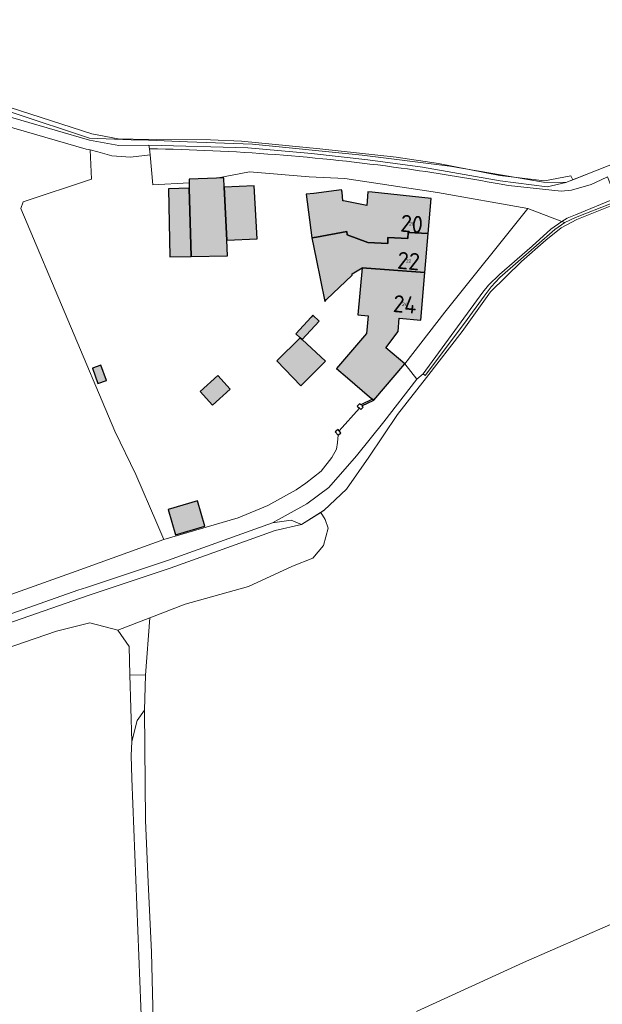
# Model space of a CAD drawing. Header units: metres. Extents: x 191562 to 192551, y 309453 to 310109.
# Tile 9 of 49: x 191690 to 191775, y 309726 to 309869. Entities that reach past the tile are written whole.
import ezdxf
from ezdxf.enums import TextEntityAlignment as Align

# ---------------------------------------------------------------- set-up
doc = ezdxf.new("R2010")
doc.units = ezdxf.units.M
for name, color, linetype, lineweight in [('B-WE-GR-BEPLANTING_CULTUUR_BOSPLANTSOEN-GV', 253, 'Continuous', 9), ('B-WE-GR-BEPLANTING_CULTUUR_HEESTERS-GV', 253, 'Continuous', 9), ('B-WE-GR-BOUWLAND-GV', 253, 'Continuous', 9), ('B-WE-GR-GRAS-GV', 253, 'Continuous', 9), ('B-WE-GR-HAAG-G', 253, 'GR-HAAG1', 9), ('B-WE-GR-HAAG-GV', 253, 'Continuous', 9), ('B-WE-GR-STRUIK-GV', 253, 'Continuous', 9), ('B-WE-IE-TERREINAFSCHEIDING_KUNSTMATIG_HEKWERK-G', 253, 'IE-TERREINAFSCHEIDING-KUNSTMATIG', 9), ('B-WE-IE-TERREINAFSCHEIDING_KUNSTMATIG_MUUR-GV', 250, 'Continuous', 25), ('B-WE-OG-BEBOUWING-GV', 250, 'Continuous', 25), ('B-WE-OG-BEBOUWING-T18', 1, 'Continuous', 25), ('B-WE-OG-TERREIN_ERF-GV', 253, 'Continuous', 9), ('B-WE-OG-WEG-GV', 253, 'Continuous', 9), ('B-WE-VH-GESLOTENVERHARDING_ASFALT-GV', 253, 'Continuous', 9), ('B-WE-VH-ONVERHARD-GV', 253, 'Continuous', 9), ('B-WE-VH-ONVERHARD_ZAND-GV', 253, 'Continuous', 9), ('B-WE-VH-OPENVERHARDING_BETONSTRAATSTEEN-GV', 253, 'Continuous', 9), ('X-XX-AL-T25_1000', 1, 'Continuous', 25)]:
    doc.layers.add(name, color=color, linetype=linetype, lineweight=lineweight)
doc.layers.add('B-WE-OG-BEBOUWING-V', color=7, linetype='Continuous', lineweight=5, true_color=0xfff3f2)
doc.styles.add('NLCS-ISO-M200-T18', font='NLCS-ISO.ttf', dxfattribs={"height": 0.36})
doc.linetypes.add('GR-HAAG1', pattern='A,6,[176,NLCS.SHX,S=0.125,R=0,X=0,Y=0],-2', length=8)
doc.linetypes.add('IE-TERREINAFSCHEIDING-KUNSTMATIG', pattern='A,4,[82,NLCS.SHX,S=0.75,R=90,X=0,Y=0],4,-2', length=10)

msp = doc.modelspace()

# ---------------------------------------------------------------- hatches: boundary and pattern name
at = {"layer": 'B-WE-OG-BEBOUWING-V'}
for points in [[(191714.731, 309844.878), (191715.053, 309834.936), (191720.339, 309835.04), (191720.233, 309837.294), (191719.866, 309845.056), (191719.803, 309846.39), (191718.737, 309846.35), (191714.738, 309846.201), (191714.735, 309845.683)], [(191720.233, 309837.294), (191724.636, 309837.502), (191724.232, 309845.218), (191719.866, 309845.056)], [(191711.954, 309834.875), (191715.053, 309834.936), (191714.731, 309844.878), (191711.732, 309844.781)], [(191732.607, 309837.634), (191733.3, 309837.764), (191737.714, 309838.592), (191737.775, 309838.099), (191740.771, 309836.968), (191743.679, 309836.826), (191743.722, 309837.698), (191746.63, 309837.557), (191746.672, 309838.429), (191749.58, 309838.287), (191750.013, 309843.379), (191741.412, 309844.31), (191740.796, 309844.377), (191740.644, 309842.377), (191737.24, 309843.036), (191737.159, 309843.052), (191737.027, 309844.296), (191736.97, 309844.638), (191732.893, 309844.131), (191731.816, 309843.997)], [(191733.26, 309834.605), (191734.516, 309828.373), (191734.76, 309828.644), (191738.491, 309832.195), (191738.485, 309832.391), (191739.951, 309833.271), (191749.095, 309832.575), (191749.58, 309838.287), (191746.672, 309838.429), (191746.63, 309837.557), (191743.722, 309837.698), (191743.679, 309836.826), (191740.771, 309836.968), (191737.775, 309838.099), (191737.714, 309838.592), (191733.3, 309837.764), (191732.607, 309837.634)], [(191749.095, 309832.575), (191739.951, 309833.271), (191739.347, 309826.426), (191740.839, 309826.299), (191740.602, 309823.676), (191736.215, 309818.589), (191737.831, 309817.215), (191741.05, 309814.478), (191741.473, 309814.118), (191741.64, 309813.976), (191746.156, 309819.286), (191743.431, 309821.603), (191745.212, 309823.994), (191745.351, 309825.916), (191748.506, 309825.648)], [(191730.927, 309823.084), (191731.229, 309822.805), (191733.711, 309825.495), (191732.763, 309826.369), (191732.521, 309826.092), (191730.289, 309823.672)], [(191734.624, 309819.673), (191731.229, 309822.805), (191730.927, 309823.084), (191727.536, 309819.701), (191731.019, 309816.069)], [(191700.644, 309818.622), (191701.443, 309816.404), (191702.691, 309816.853), (191701.893, 309819.071)], [(191716.357, 309815.26), (191718.149, 309813.262), (191720.731, 309815.578), (191718.94, 309817.576)], [(191715.946, 309799.281), (191711.708, 309798.05), (191712.778, 309794.369), (191717.015, 309795.6)]]:
    msp.add_hatch(color=256, dxfattribs=at).paths.add_polyline_path(points)

# ---------------------------------------------------------------- linework, layer by layer
at = {"layer": 'B-WE-GR-BEPLANTING_CULTUUR_BOSPLANTSOEN-GV'}
msp.add_lwpolyline([(191731.136, 309795.871), (191727.293, 309794.99), (191711.975, 309789.466), (191700.172, 309785.535), (191698.93, 309785.122), (191689.304, 309781.762), (191686.625, 309780.828), (191672.545, 309776.108), (191659.737, 309771.653), (191636.88, 309763.664), (191627.365, 309760.153), (191616.123, 309755.699), (191603.301, 309750.843), (191595.214, 309747.961), (191587.707, 309746.14), (191574.086, 309742.434), (191562.071, 309739.998)], dxfattribs=at)
at = {"layer": 'B-WE-GR-BEPLANTING_CULTUUR_HEESTERS-GV'}
msp.add_lwpolyline([(191726.886, 309796.119), (191729.61, 309796.485), (191731.136, 309795.871), (191733.917, 309797.616), (191734.414, 309797.928)], dxfattribs=at)
at = {"layer": 'B-WE-GR-BOUWLAND-GV'}
msp.add_lwpolyline([(191708.808, 309851.982), (191717.857, 309851.93), (191722.381, 309851.744), (191733.779, 309850.624), (191744.897, 309849.39), (191751.062, 309848.49), (191760.005, 309846.744), (191766.514, 309845.976), (191770.35, 309846.691), (191770.639, 309846.09)], dxfattribs=at)
at = {"layer": 'B-WE-GR-GRAS-GV'}
for points in [[(191733.917, 309797.616), (191734.57, 309796.574), (191735.024, 309795.313), (191734.332, 309792.807), (191732.754, 309790.928), (191729.827, 309789.797), (191723.38, 309786.823), (191714.142, 309784.222), (191709.016, 309782.246)], [(191704.33, 309780.439), (191700.282, 309781.51), (191695.4, 309780.32), (191675.46, 309773.431), (191646.227, 309763.294), (191602.65, 309745.077), (191579.909, 309736.505), (191570.503, 309734.004)], [(191706.122, 309773.929), (191706.416, 309764.213), (191707.175, 309767.273), (191708.231, 309768.763), (191708.378, 309773.878)]]:
    msp.add_lwpolyline(points, dxfattribs=at)
at = {"layer": 'B-WE-GR-HAAG-G'}
for points in [[(191619.8, 309884.43), (191625.868, 309881.399), (191635.267, 309877.41), (191646.894, 309872.225), (191655.534, 309868.403), (191665.132, 309864.073), (191673.699, 309861.213), (191689.115, 309855.894), (191700.236, 309852.183), (191706.296, 309851.959), (191708.829, 309851.866), (191714.506, 309851.656), (191723.974, 309851.317), (191739.936, 309849.719), (191752.717, 309848.074), (191766.371, 309845.747), (191769.638, 309845.692)], [(191700.496, 309846.203), (191690.554, 309842.894), (191690.236, 309841.935), (191703.918, 309809.479)], [(191731.136, 309795.871), (191734.414, 309797.928), (191737.67, 309801.022), (191740.948, 309805.685), (191745.108, 309811.871), (191749.317, 309817.275), (191754.511, 309823.999), (191758.671, 309829.778), (191763.16, 309834.173)], [(191736.441, 309808.871), (191736.343, 309807.795), (191736.23, 309806.841), (191735.516, 309805.623), (191733.981, 309803.634), (191731.772, 309801.901), (191730.337, 309800.889), (191726.208, 309798.604), (191721.888, 309796.835), (191711.05, 309793.65), (191710.025, 309796.029), (191706.969, 309803.124)], [(191708.391, 309752.723), (191708.231, 309768.763)], [(191708.791, 309743.703), (191708.391, 309752.723)], [(191709.243, 309733.52), (191708.791, 309743.703)], [(191709.895, 309707.686), (191709.243, 309733.52)]]:
    msp.add_lwpolyline(points, dxfattribs=at)
at = {"layer": 'B-WE-GR-HAAG-GV'}
msp.add_lwpolyline([(191708.808, 309851.982), (191704.389, 309852.062), (191700.579, 309852.803), (191685.621, 309857.619), (191676.102, 309861.096), (191665.321, 309864.469), (191622.515, 309883.694), (191622.193, 309884.909), (191619.777, 309885.806), (191618.917, 309884.417), (191664.461, 309863.517), (191674.779, 309860.209), (191685.164, 309856.267), (191700.248, 309851.91), (191704.518, 309851.13), (191708.882, 309851.178), (191723.281, 309850.792), (191732.567, 309849.919), (191740.77, 309849.019), (191748.76, 309847.961)], dxfattribs=at)
at = {"layer": 'B-WE-GR-STRUIK-GV'}
msp.add_lwpolyline([(191709.016, 309782.246), (191704.33, 309780.439), (191705.997, 309778.058), (191706.122, 309773.929), (191708.378, 309773.878)], close=True, dxfattribs=at)
msp.add_lwpolyline([(191706.416, 309764.213), (191706.284, 309762.187), (191706.416, 309758.808), (191708.423, 309707.111)], dxfattribs=at)
at = {"layer": 'B-WE-IE-TERREINAFSCHEIDING_KUNSTMATIG_HEKWERK-G'}
for points in [[(191700.309, 309850.5), (191700.496, 309846.203)], [(191769.638, 309845.692), (191774.192, 309847.501)], [(191763.16, 309834.173), (191766.742, 309837.33), (191768.974, 309839.116), (191771.242, 309840.337), (191776.363, 309842.347), (191783.66, 309845.209), (191785.54, 309845.852)], [(191736.622, 309809.505), (191739.561, 309812.82)], [(191706.969, 309803.124), (191703.918, 309809.479)], [(191672.196, 309780.021), (191679.88, 309782.469), (191698.289, 309789.05), (191711.05, 309793.65)], [(191763.449, 309732.016), (191776.135, 309737.539)], [(191747.856, 309724.837), (191763.449, 309732.016)]]:
    msp.add_lwpolyline(points, dxfattribs=at)
at = {"layer": 'B-WE-IE-TERREINAFSCHEIDING_KUNSTMATIG_MUUR-GV'}
for points in [[(191739.905, 309813.15), (191741.64, 309813.976), (191741.473, 309814.118), (191739.745, 309813.295), (191739.571, 309813.453), (191739.252, 309813.101), (191739.561, 309812.82), (191739.77, 309812.631), (191740.089, 309812.983)], [(191736.622, 309809.505), (191736.44, 309809.717), (191736.022, 309809.359), (191736.441, 309808.871), (191736.859, 309809.229)]]:
    msp.add_lwpolyline(points, close=True, dxfattribs=at)
at = {"layer": 'B-WE-OG-BEBOUWING-GV'}
for points in [[(191714.731, 309844.878), (191715.053, 309834.936), (191720.339, 309835.04), (191720.233, 309837.294), (191719.866, 309845.056), (191719.803, 309846.39), (191718.737, 309846.35), (191714.738, 309846.201), (191714.735, 309845.683)], [(191720.233, 309837.294), (191724.636, 309837.502), (191724.232, 309845.218), (191719.866, 309845.056)], [(191711.954, 309834.875), (191715.053, 309834.936), (191714.731, 309844.878), (191711.732, 309844.781)], [(191732.607, 309837.634), (191733.3, 309837.764), (191737.714, 309838.592), (191737.775, 309838.099), (191740.771, 309836.968), (191743.679, 309836.826), (191743.722, 309837.698), (191746.63, 309837.557), (191746.672, 309838.429), (191749.58, 309838.287), (191750.013, 309843.379), (191741.412, 309844.31), (191740.796, 309844.377), (191740.644, 309842.377), (191737.24, 309843.036), (191737.159, 309843.052), (191737.027, 309844.296), (191736.97, 309844.638), (191732.893, 309844.131), (191731.816, 309843.997)], [(191733.26, 309834.605), (191734.516, 309828.373), (191734.76, 309828.644), (191738.491, 309832.195), (191738.485, 309832.391), (191739.951, 309833.271), (191749.095, 309832.575), (191749.58, 309838.287), (191746.672, 309838.429), (191746.63, 309837.557), (191743.722, 309837.698), (191743.679, 309836.826), (191740.771, 309836.968), (191737.775, 309838.099), (191737.714, 309838.592), (191733.3, 309837.764), (191732.607, 309837.634)], [(191749.095, 309832.575), (191739.951, 309833.271), (191739.347, 309826.426), (191740.839, 309826.299), (191740.602, 309823.676), (191736.215, 309818.589), (191737.831, 309817.215), (191741.05, 309814.478), (191741.473, 309814.118), (191741.64, 309813.976), (191746.156, 309819.286), (191743.431, 309821.603), (191745.212, 309823.994), (191745.351, 309825.916), (191748.506, 309825.648)], [(191730.927, 309823.084), (191731.229, 309822.805), (191733.711, 309825.495), (191732.763, 309826.369), (191732.521, 309826.092), (191730.289, 309823.672)], [(191734.624, 309819.673), (191731.229, 309822.805), (191730.927, 309823.084), (191727.536, 309819.701), (191731.019, 309816.069)], [(191700.644, 309818.622), (191701.443, 309816.404), (191702.691, 309816.853), (191701.893, 309819.071)], [(191716.357, 309815.26), (191718.149, 309813.262), (191720.731, 309815.578), (191718.94, 309817.576)], [(191715.946, 309799.281), (191711.708, 309798.05), (191712.778, 309794.369), (191717.015, 309795.6)]]:
    msp.add_lwpolyline(points, close=True, dxfattribs=at)
at = {"layer": 'B-WE-OG-TERREIN_ERF-GV'}
for points in [[(191709.065, 309849.729), (191706.175, 309849.418), (191703.464, 309849.578), (191701.437, 309850.171)], [(191750.921, 309844.235), (191737.425, 309846.304), (191732.232, 309846.54), (191723.555, 309847.259), (191718.737, 309846.35), (191719.803, 309846.39), (191719.866, 309845.056), (191724.232, 309845.218), (191724.636, 309837.502), (191720.233, 309837.294), (191720.339, 309835.04), (191715.053, 309834.936), (191711.954, 309834.875), (191711.732, 309844.781), (191714.731, 309844.878), (191714.735, 309845.683)], [(191741.473, 309814.118), (191741.05, 309814.478), (191737.831, 309817.215), (191736.215, 309818.589), (191740.602, 309823.676), (191740.839, 309826.299), (191739.347, 309826.426), (191739.951, 309833.271), (191738.485, 309832.391), (191738.491, 309832.195), (191734.76, 309828.644), (191734.516, 309828.373), (191733.26, 309834.605), (191732.607, 309837.634), (191731.816, 309843.997), (191732.893, 309844.131), (191736.97, 309844.638), (191737.027, 309844.296), (191737.159, 309843.052), (191737.24, 309843.036), (191740.644, 309842.377), (191740.796, 309844.377), (191741.412, 309844.31), (191750.013, 309843.379), (191749.58, 309838.287), (191749.095, 309832.575), (191748.506, 309825.648), (191745.351, 309825.916), (191745.212, 309823.994), (191743.431, 309821.603), (191746.156, 309819.286), (191752.02, 309826.788), (191764.092, 309841.926)]]:
    msp.add_lwpolyline(points, dxfattribs=at)
for points in [[(191730.927, 309823.084), (191730.289, 309823.672), (191732.521, 309826.092), (191732.763, 309826.369), (191733.711, 309825.495), (191731.229, 309822.805), (191734.624, 309819.673), (191731.019, 309816.069), (191727.536, 309819.701)], [(191702.691, 309816.853), (191701.443, 309816.404), (191700.644, 309818.622), (191701.893, 309819.071)], [(191716.357, 309815.26), (191718.94, 309817.576), (191720.731, 309815.578), (191718.149, 309813.262)], [(191712.778, 309794.369), (191711.708, 309798.05), (191715.946, 309799.281), (191717.015, 309795.6)]]:
    msp.add_lwpolyline(points, close=True, dxfattribs=at)
at = {"layer": 'B-WE-OG-WEG-GV'}
for points in [[(191792.144, 309854.592), (191788.623, 309853.201), (191774.192, 309847.501), (191770.639, 309846.09), (191769.638, 309845.692), (191766.91, 309845.103), (191760.089, 309845.941), (191748.76, 309847.961)], [(191708.882, 309851.178), (191708.989, 309850.635)], [(191759.94, 309845.508), (191761.27, 309845.293), (191768.942, 309844.464), (191770.444, 309844.614), (191773.353, 309845.422)]]:
    msp.add_lwpolyline(points, dxfattribs=at)
msp.add_lwpolyline([(191745.646, 309847.819, -0.0118306), (191759.94, 309845.508)], format="xyb", dxfattribs=at)
at = {"layer": 'B-WE-VH-GESLOTENVERHARDING_ASFALT-GV'}
msp.add_lwpolyline([(191745.646, 309847.819, 0.0300089), (191708.989, 309850.635)], format="xyb", dxfattribs=at)
for points in [[(191708.989, 309850.635), (191709.065, 309849.729), (191709.431, 309845.376), (191714.735, 309845.683), (191714.738, 309846.201), (191718.737, 309846.35)], [(191776.927, 309843.444), (191775.712, 309846.54), (191774.782, 309846.099), (191773.353, 309845.422)], [(191750.921, 309844.235), (191764.092, 309841.926), (191769.051, 309840.035), (191769.83, 309840.515), (191771.04, 309840.99)], [(191758.381, 309830.739), (191759.975, 309832.283), (191764.709, 309836.439), (191767.468, 309838.893), (191769.051, 309840.035)], [(191747.937, 309817.062), (191748.857, 309817.815)]]:
    msp.add_lwpolyline(points, dxfattribs=at)
at = {"layer": 'B-WE-VH-ONVERHARD-GV'}
msp.add_lwpolyline([(191562.071, 309914.471), (191584.684, 309898.687), (191592.72, 309895.402), (191618.291, 309883.127), (191663.878, 309862.207), (191674.222, 309858.891), (191684.618, 309854.945), (191699.733, 309850.579), (191700.309, 309850.5), (191701.437, 309850.171)], dxfattribs=at)
at = {"layer": 'B-WE-VH-ONVERHARD_ZAND-GV'}
msp.add_lwpolyline([(191587.408, 309747.302), (191594.87, 309749.112), (191602.887, 309751.969), (191615.689, 309756.818), (191626.936, 309761.274), (191636.474, 309764.793), (191659.342, 309772.786), (191672.157, 309777.244), (191686.237, 309781.963), (191688.909, 309782.895), (191698.543, 309786.258), (191699.793, 309786.674), (191711.582, 309790.6), (191726.886, 309796.119), (191731.892, 309798.878), (191735.098, 309801.261), (191739.138, 309805.85), (191743.117, 309810.83), (191747.937, 309817.062), (191746.156, 309819.286), (191741.64, 309813.976)], dxfattribs=at)
at = {"layer": 'B-WE-VH-OPENVERHARDING_BETONSTRAATSTEEN-GV'}
for points in [[(191769.051, 309840.035), (191769.475, 309839.873), (191771.06, 309840.6), (191776.226, 309842.672), (191777.093, 309843.02), (191776.927, 309843.444), (191771.04, 309840.99)], [(191758.381, 309830.739), (191757.539, 309829.725), (191748.857, 309817.815), (191749.142, 309817.573), (191754.87, 309825.184), (191757.732, 309829.155), (191758.771, 309830.48), (191760.041, 309831.87), (191768.054, 309838.861), (191769.475, 309839.873)]]:
    msp.add_lwpolyline(points, dxfattribs=at)

# ---------------------------------------------------------------- texts
at = {"layer": 'B-WE-OG-BEBOUWING-T18', "style": 'NLCS-ISO-M200-T18'}
for s, p in [('20', (191747.188, 309839.671)), ('22', (191746.729, 309834.269)), ('24', (191746.192, 309827.95))]:
    msp.add_text(s, height=0.5, rotation=355.1, dxfattribs=at).set_placement(p, align=Align.MIDDLE)
at = {"layer": 'X-XX-AL-T25_1000', "style": 'NLCS-ISO-M200-T18'}
for s, p in [('20', (191747.188, 309839.671)), ('22', (191746.729, 309834.269)), ('24', (191746.192, 309827.95))]:
    msp.add_text(s, height=2.5, rotation=355.1, dxfattribs=at).set_placement(p, align=Align.MIDDLE)

doc.saveas('drawing.dxf')
